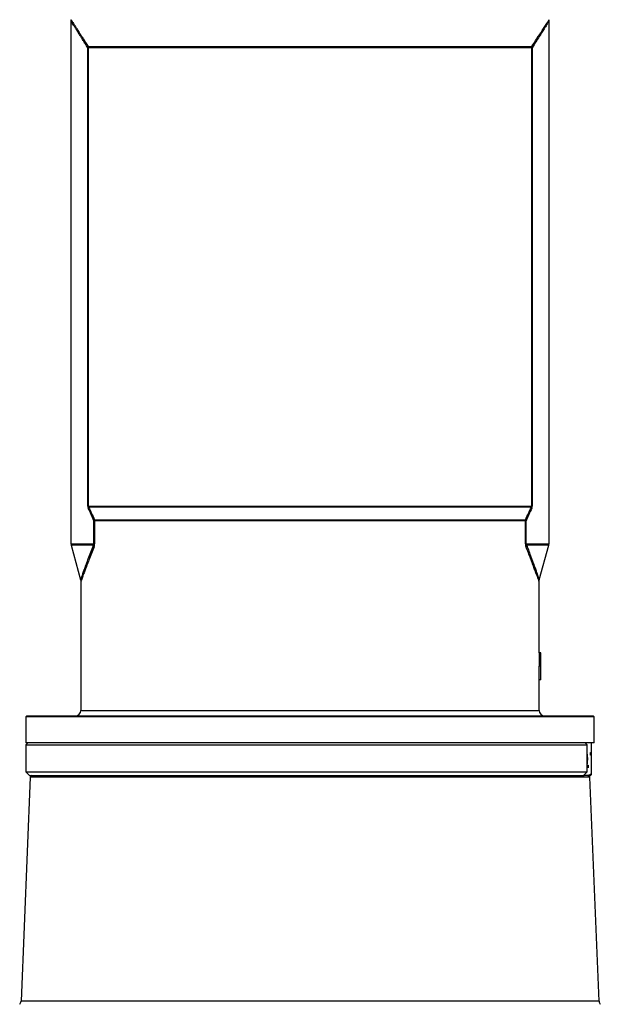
# Model space of a CAD drawing. Header units: millimetres. Extents: x 1367 to 2597, y 319 to 3508.
# Tile 4 of 7: x 1660 to 2304, y 1566 to 2658. Entities that reach past the tile are written whole.
import ezdxf

# ---------------------------------------------------------------- set-up
doc = ezdxf.new("R2010")
doc.units = ezdxf.units.MM

msp = doc.modelspace()

# ---------------------------------------------------------------- linework, layer by layer
at = {"color": 7, "linetype": 'Continuous', "lineweight": 25}
for p, q in [((1716.8, 2656.5), (1716.8, 2076.8)), ((2246.8, 2076.8), (2246.8, 2656.5)), ((1735.5, 2118.6), (1735.5, 2626.9)), ((1735.5, 2626.9), (1735.9, 2626.9)), ((1735.7, 2628.5), (2227.8, 2628.5)), ((2227.6, 2626.9), (1735.9, 2626.9)), ((1735.9, 2626.9), (1735.9, 2118.6)), ((2227.6, 2118.6), (2227.6, 2626.9)), ((2227.6, 2626.9), (2228.1, 2626.9)), ((2228.1, 2626.9), (2228.1, 2118.6)), ((1735.9, 2118.6), (1735.5, 2118.6)), ((1735.9, 2118.6), (2227.6, 2118.6)), ((2228.1, 2118.6), (2227.6, 2118.6)), ((2227.2, 2117.4), (1736.4, 2117.4)), ((1743, 2102.4), (1742.3, 2102.4)), ((1742.3, 2076.8), (1742.3, 2102.4)), ((1742.9, 2103.6), (2220.7, 2103.6)), ((2220.6, 2102.4), (1743, 2102.4)), ((1743, 2102.4), (1743, 2076.8)), ((2220.6, 2076.8), (2220.6, 2102.4)), ((2220.6, 2102.4), (2221.2, 2102.4)), ((2221.2, 2102.4), (2221.2, 2076.8)), ((1717, 2075.2), (1727.5, 2036.9)), ((1743, 2076.8), (1742.3, 2076.8)), ((2221.2, 2076.8), (2220.6, 2076.8)), ((2236, 2036.8), (2246.6, 2075.2)), ((1727.8, 2035.3), (1727.8, 1892)), ((2235.8, 1956), (2235.8, 2035.3)), ((2235.8, 1956), (2235.8, 1941)), ((2237.8, 1956), (2235.8, 1956)), ((2237.8, 1926), (2237.8, 1956)), ((2237.8, 1941), (2237.8, 1956)), ((2237.8, 1956), (2237.8, 1956)), ((2237.7, 1941), (2235.7, 1941)), ((2235.8, 1892), (2235.8, 1926)), ((2237.8, 1926), (2235.8, 1926)), ((1667.8, 1886), (1666.8, 1885)), ((1666.8, 1885), (1666.8, 1856)), ((2296.8, 1885), (1666.8, 1885)), ((1667.8, 1886), (2295.8, 1886)), ((2296.8, 1885), (2295.8, 1886)), ((2296.8, 1856), (2296.8, 1885)), ((1668.8, 1856), (1666.8, 1854)), ((2296.8, 1856), (1666.8, 1856)), ((1666.8, 1854), (1666.8, 1824)), ((1666.8, 1854), (2288.9, 1854)), ((2288.9, 1854), (2288.1, 1854.9)), ((2288.9, 1824), (2288.9, 1854)), ((2293.7, 1821.6), (2293.7, 1856)), ((2293.8, 1821.6), (2293.8, 1856)), ((1666.8, 1824), (1670.8, 1820)), ((1666.8, 1824), (2288.9, 1824)), ((2288.1, 1823.1), (2288.9, 1824)), ((1671.7, 1817.9), (1661.4, 1569.5)), ((1670.8, 1820), (2285.6, 1820)), ((1673.8, 1820), (1671.7, 1817.9)), ((2291.9, 1817.9), (1671.7, 1817.9)), ((2285.6, 1820), (2285.6, 1820)), ((2290, 1820), (2285.6, 1820)), ((2291.9, 1817.9), (2289.8, 1820)), ((2290, 1820), (2292.8, 1820)), ((2302.2, 1569.5), (2291.9, 1817.9)), ((2292.8, 1820), (2293.8, 1821)), ((2293.8, 1821), (2293.8, 1821.6))]:
    msp.add_line(p, q, dxfattribs=at)
at = {"color": 1, "linetype": 'Continuous', "lineweight": 25}
for p, q in [((1716.8, 2076.8), (1742.3, 2076.8)), ((1741.6, 2075.2), (1717, 2075.2)), ((2221.2, 2076.8), (2246.8, 2076.8)), ((2246.6, 2075.2), (2222, 2075.2)), ((1727.8, 1892), (2235.8, 1892)), ((2285.6, 1820), (2285.6, 1820.2)), ((2302.2, 1569.5), (1661.4, 1569.5))]:
    msp.add_line(p, q, dxfattribs=at)
at = {"color": 7, "linetype": 'Continuous', "lineweight": 25, "flags": 128}
for points in [[(2292.9, 1844), (2292.9, 1844.5), (2292.8, 1845), (2292.8, 1845.3), (2292.7, 1845.4), (2292.6, 1845.3), (2292.5, 1845), (2292.4, 1844.5), (2292.4, 1844), (2292.4, 1843.4), (2292.5, 1843), (2292.6, 1842.6), (2292.7, 1842.5), (2292.8, 1842.6), (2292.8, 1843), (2292.9, 1843.4), (2292.9, 1844)], [(2290.5, 1830), (2290.5, 1830.5), (2290.4, 1831), (2290.3, 1831.3), (2290.2, 1831.4), (2290.1, 1831.3), (2290.1, 1831), (2290, 1830.5), (2290, 1830), (2290, 1829.4), (2290.1, 1829), (2290.1, 1828.6), (2290.2, 1828.5), (2290.3, 1828.6), (2290.4, 1829), (2290.5, 1829.4), (2290.5, 1830)]]:
    msp.add_lwpolyline(points, dxfattribs=at)
at = {"color": 7, "linetype": 'Continuous', "lineweight": 25}
for centre, radius, start, end in [((1731.3, 2628.4), 4.42, 340.04, 0.6545), ((1729.7, 2626.9), 6.26, 359.9917, 14.4411), ((2233.9, 2626.9), 6.26, 165.5589, 180.0083), ((2232.3, 2628.4), 4.42, 179.3455, 199.96), ((1732.6, 2117.9), 3.78, 333.391, 352.1434), ((2230.9, 2117.9), 3.78, 187.8566, 206.609), ((1739.1, 2104.5), 3.85, 326.5001, 345.7319), ((1736.6, 2102.4), 6.37, 359.9953, 10.6422), ((2227, 2102.4), 6.37, 169.3578, 180.0047), ((2224.4, 2104.5), 3.85, 194.2681, 213.4999), ((1722.8, 2076.8), 6, 180, 195.3763), ((1737.6, 2072.2), 4.99, 16.1279, 36.6224), ((2226, 2072.2), 4.99, 143.3776, 163.8721), ((2240.8, 2076.8), 6, 344.6237, 0), ((1721.8, 1892), 6, 270, 0), ((2241.8, 1892), 6, 180, 270), ((2254.7, 1837.8), 35, 358.7379, 11.4902), ((2253.4, 1836.3), 36.2, 348.7334, 1.0386), ((1656.4, 1569.7), 5, 315, 357.6264), ((2307.2, 1569.7), 5, 182.3736, 225)]:
    msp.add_arc(centre, radius, start, end, dxfattribs=at)
for centre, major_axis, ratio, start_param, end_param in [((1981.8, 1926), (0, 544.7), 0.466308, 4.712389, 4.739952), ((1981.8, 1926), (0, 549), 0.466308, 4.712389, 4.739736), ((1981.8, 1941), (256, 0), 0.0033, 0.013672, 0.027347)]:
    msp.add_ellipse(centre, major_axis=major_axis, ratio=ratio, start_param=start_param, end_param=end_param, dxfattribs=at)
for points, knots in [([(1716.6, 2658.1), (1716.6, 2657.9), (1716.8, 2657.4), (1716.8, 2656.9), (1716.8, 2656.5)], [0, 0, 0, 0, 0.2897979, 1, 1, 1, 1]), ([(2246.8, 2656.5), (2246.8, 2656.6), (2246.8, 2657), (2246.8, 2657.5), (2246.9, 2657.9), (2247, 2658.1)], [0, 0, 0, 0, 0.165836, 0.707419, 1, 1, 1, 1]), ([(1735.5, 2118.6), (1735.5, 2118.4), (1735.5, 2118.1), (1735.5, 2117.7), (1735.6, 2117.5), (1735.7, 2117.1), (1735.7, 2116.9), (1735.9, 2116.6), (1735.9, 2116.4), (1736, 2116.2)], [0, 0, 0, 0, 0.25, 0.25, 0.5, 0.5, 0.75, 0.75, 1, 1, 1, 1]), ([(1736.4, 2117.4), (1736.3, 2117.5), (1736.2, 2117.7), (1736.1, 2118), (1736, 2118.1), (1736, 2118.3), (1735.9, 2118.4), (1735.9, 2118.6)], [0, 0, 0, 0, 0.5, 0.5, 0.75, 0.75, 1, 1, 1, 1]), ([(2227.6, 2118.6), (2227.6, 2118.5), (2227.6, 2118.4), (2227.6, 2118.3), (2227.6, 2118.2), (2227.5, 2118.1), (2227.5, 2118), (2227.4, 2117.7), (2227.3, 2117.5), (2227.2, 2117.4)], [0, 0, 0, 0, 0.125, 0.125, 0.25, 0.25, 0.5, 0.5, 1, 1, 1, 1]), ([(2227.6, 2116.2), (2227.7, 2116.5), (2227.8, 2116.9), (2228, 2117.5), (2228, 2117.7), (2228.1, 2118.1), (2228.1, 2118.4), (2228.1, 2118.6)], [0, 0, 0, 0, 0.5, 0.5, 0.75, 0.75, 1, 1, 1, 1]), ([(1742.3, 2076.8), (1742.3, 2076.7), (1742.3, 2076.6), (1742.3, 2076.4), (1742.3, 2076.3), (1742.2, 2076.1), (1742.1, 2075.9), (1742, 2075.7), (1741.9, 2075.6), (1741.7, 2075.4), (1741.7, 2075.3), (1741.6, 2075.2)], [0, 0, 0, 0, 0.125, 0.125, 0.25, 0.25, 0.5, 0.5, 0.75, 0.75, 1, 1, 1, 1]), ([(1742.4, 2073.6), (1742.4, 2073.8), (1742.5, 2074), (1742.7, 2074.5), (1742.7, 2074.7), (1742.8, 2075.3), (1742.9, 2075.6), (1742.9, 2076), (1743, 2076.2), (1743, 2076.5), (1743, 2076.6), (1743, 2076.8)], [0, 0, 0, 0, 0.25, 0.25, 0.5, 0.5, 0.75, 0.75, 0.875, 0.875, 1, 1, 1, 1]), ([(2220.6, 2076.8), (2220.6, 2076.5), (2220.6, 2076.2), (2220.7, 2075.6), (2220.7, 2075.3), (2220.8, 2074.7), (2220.9, 2074.5), (2221.1, 2074), (2221.1, 2073.8), (2221.2, 2073.6)], [0, 0, 0, 0, 0.25, 0.25, 0.5, 0.5, 0.75, 0.75, 1, 1, 1, 1]), ([(2222, 2075.2), (2221.9, 2075.3), (2221.8, 2075.4), (2221.7, 2075.6), (2221.6, 2075.7), (2221.4, 2075.9), (2221.4, 2076.1), (2221.3, 2076.3), (2221.3, 2076.4), (2221.2, 2076.6), (2221.2, 2076.7), (2221.2, 2076.8)], [0, 0, 0, 0, 0.25, 0.25, 0.5, 0.5, 0.75, 0.75, 0.875, 0.875, 1, 1, 1, 1]), ([(1727.6, 2036.9), (1727.6, 2036.8), (1727.7, 2036.4), (1727.8, 2035.9), (1727.8, 2035.4), (1727.8, 2035.3)], [0, 0, 0, 0, 0.137322, 0.68362, 1, 1, 1, 1]), ([(2235.8, 2035.3), (2235.8, 2035.3), (2235.8, 2035.7), (2235.8, 2036.3), (2236, 2036.7), (2236, 2036.8)], [0, 0, 0, 0, 0.1244634, 0.7197654, 1, 1, 1, 1]), ([(2285.6, 1820), (2285.6, 1820), (2285.6, 1820.1), (2285.6, 1820.2), (2285.6, 1820.2), (2285.7, 1820.3), (2285.7, 1820.4), (2285.8, 1820.5), (2285.9, 1820.6), (2286.1, 1820.9), (2286.2, 1821), (2286.4, 1821.3), (2286.6, 1821.5), (2286.8, 1821.8), (2287, 1822), (2287.4, 1822.4), (2287.7, 1822.8), (2288.1, 1823.1)], [0, 0, 0, 0, 0.125, 0.125, 0.1875, 0.1875, 0.25, 0.25, 0.375, 0.375, 0.5, 0.5, 0.625, 0.625, 0.75, 0.75, 1, 1, 1, 1])]:
    msp.add_open_spline(points, degree=3, knots=knots, dxfattribs=at)
at = {"color": 1, "linetype": 'Continuous', "lineweight": 25}
for points, knots in [([(1716.6, 2658.1), (1716.6, 2658.1), (1716.6, 2658.2), (1717.1, 2657.4), (1718, 2656), (1719.4, 2653.9), (1721.2, 2651.2), (1723.3, 2647.9), (1725.6, 2644.3), (1728, 2640.6), (1730.4, 2636.8), (1733, 2632.8), (1734.8, 2629.9), (1735.7, 2628.5)], [0, 0, 0, 0, 0.055272, 0.156486, 0.259737, 0.35826, 0.457558, 0.559045, 0.661178, 0.745263, 0.829865, 0.914704, 1, 1, 1, 1]), ([(1735.5, 2626.9), (1734.6, 2628.4), (1732.8, 2631.2), (1730.3, 2635.2), (1728, 2639), (1725.6, 2642.7), (1723.4, 2646.2), (1721.3, 2649.5), (1719.6, 2652.2), (1718.2, 2654.4), (1717.3, 2655.8), (1716.8, 2656.6), (1716.8, 2656.5), (1716.8, 2656.5)], [0, 0, 0, 0, 0.08435, 0.169114, 0.254104, 0.339581, 0.438261, 0.537505, 0.638763, 0.74084, 0.838882, 0.938834, 1, 1, 1, 1]), ([(2227.8, 2628.5), (2229.2, 2630.7), (2232, 2635), (2235.7, 2640.9), (2239.2, 2646.2), (2241.7, 2650.2), (2243.6, 2653), (2244.9, 2654.9), (2245.9, 2656.5), (2246.6, 2657.6), (2247, 2658.2), (2246.9, 2658.1), (2246.9, 2658.1)], [0, 0, 0, 0, 0.128933, 0.2586117, 0.3911365, 0.5249201, 0.606988, 0.6894682, 0.7728733, 0.8567978, 0.9550618, 1, 1, 1, 1]), ([(2246.7, 2656.5), (2246.7, 2656.6), (2246.8, 2656.6), (2246.4, 2656.1), (2245.7, 2654.9), (2244.7, 2653.4), (2243.5, 2651.5), (2241.7, 2648.7), (2239.3, 2644.8), (2236, 2639.6), (2232.3, 2633.6), (2229.5, 2629.2), (2228.1, 2626.9)], [0, 0, 0, 0, 0.039799, 0.142856, 0.22447, 0.306592, 0.390196, 0.47426, 0.602887, 0.732763, 0.865938, 1, 1, 1, 1]), ([(1727.6, 2036.9), (1727.6, 2036.8), (1727.6, 2036.8), (1727.8, 2037.5), (1728.4, 2039), (1729.2, 2041.4), (1730.4, 2044.8), (1732, 2049.3), (1733.9, 2054.5), (1736.1, 2060.6), (1738.6, 2067.4), (1740.6, 2072.6), (1741.6, 2075.2)], [0, 0, 0, 0, 0.036992, 0.126969, 0.217007, 0.30664, 0.416334, 0.526438, 0.63672, 0.74666, 0.873318, 1, 1, 1, 1]), ([(2222, 2075.2), (2222.8, 2073), (2224.5, 2068.5), (2226.8, 2062.3), (2229, 2056.4), (2230.8, 2051.3), (2232.4, 2047.1), (2233.6, 2043.6), (2234.6, 2040.7), (2235.3, 2038.7), (2235.8, 2037.5), (2236, 2036.8), (2236, 2036.8), (2236, 2036.9)], [0, 0, 0, 0, 0.108323, 0.216909, 0.326518, 0.4366, 0.527424, 0.618701, 0.711682, 0.805403, 0.876234, 0.947486, 1, 1, 1, 1]), ([(1742.4, 2073.6), (1741.4, 2071), (1739.3, 2065.8), (1736.7, 2059), (1734.4, 2053), (1732.5, 2047.8), (1730.8, 2043.3), (1729.5, 2039.9), (1728.6, 2037.4), (1728.1, 2035.9), (1727.8, 2035.2), (1727.8, 2035.3), (1727.8, 2035.3)], [0, 0, 0, 0, 0.125888, 0.252219, 0.360537, 0.46936, 0.580183, 0.691933, 0.780076, 0.868916, 0.960186, 1, 1, 1, 1]), ([(2235.7, 2035.3), (2235.8, 2035.3), (2235.8, 2035.2), (2235.5, 2035.9), (2235.1, 2037.1), (2234.4, 2039), (2233.3, 2041.9), (2232, 2045.3), (2230.4, 2049.6), (2228.5, 2054.7), (2226.3, 2060.5), (2223.9, 2066.8), (2222.1, 2071.3), (2221.2, 2073.6)], [0, 0, 0, 0, 0.052384, 0.123523, 0.195086, 0.285823, 0.377276, 0.47066, 0.564574, 0.672364, 0.780655, 0.890174, 1, 1, 1, 1])]:
    msp.add_open_spline(points, degree=3, knots=knots, dxfattribs=at)
at = {"color": 7, "linetype": 'Continuous', "lineweight": 25}
for points in [[(1742.3, 2102.4), (1740.2, 2107.1), (1738.1, 2111.8), (1736, 2116.2)], [(1736.4, 2117.4), (1738.5, 2112.9), (1740.7, 2108.3), (1742.9, 2103.6)], [(2220.7, 2103.6), (2222.9, 2108.3), (2225.1, 2112.9), (2227.2, 2117.4)], [(2227.6, 2116.2), (2225.5, 2111.8), (2223.4, 2107.1), (2221.2, 2102.4)], [(2288.1, 1854.9), (2287.7, 1855.2), (2287.3, 1855.6), (2287, 1856)], [(2293.7, 1821.6), (2292.5, 1820.8), (2291.3, 1820.3), (2290, 1820)], [(2293.8, 1821.6), (2293.8, 1821.6), (2293.8, 1821.6), (2293.7, 1821.6)]]:
    msp.add_open_spline(points, degree=3, dxfattribs=at)

doc.saveas('drawing.dxf')
